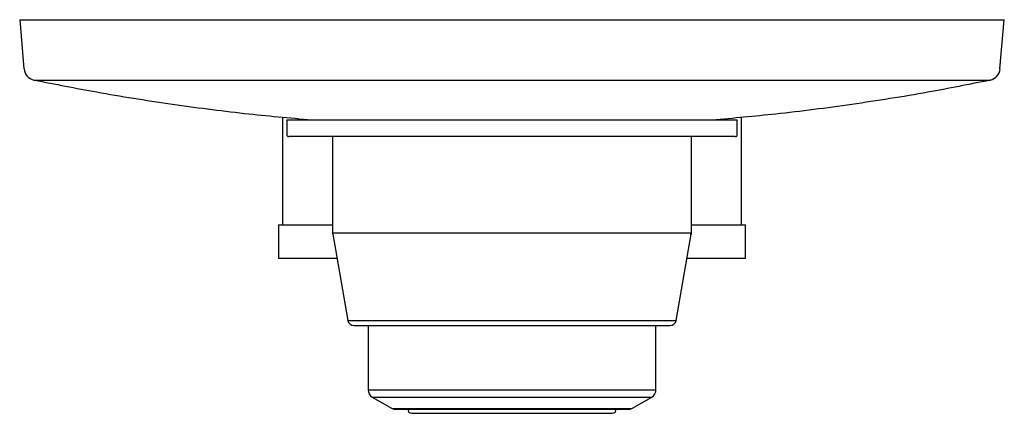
# Model space of a CAD drawing. Header units: millimetres. Extents: x 3806.517 to 3806.635, y 2079.069 to 2079.116.
import ezdxf

# ---------------------------------------------------------------- set-up
doc = ezdxf.new("R2010")
doc.units = ezdxf.units.MM
doc.layers.add('SANINDUSA', color=3, linetype='Continuous')

msp = doc.modelspace()

# ---------------------------------------------------------------- linework, layer by layer
at = {"layer": 'SANINDUSA'}
for p, q in [((3806.51749, 2079.11586), (3806.518, 2079.10998)), ((3806.51749, 2079.11586), (3806.57628, 2079.11586)), ((3806.57628, 2079.11586), (3806.63549, 2079.11586)), ((3806.63497, 2079.10998), (3806.63549, 2079.11586)), ((3806.5192, 2079.10864), (3806.63378, 2079.10864)), ((3806.63378, 2079.10864), (3806.63378, 2079.10864)), ((3806.54899, 2079.10422), (3806.54899, 2079.09132)), ((3806.54949, 2079.10387), (3806.54949, 2079.10212)), ((3806.54949, 2079.10387), (3806.60349, 2079.10387)), ((3806.60349, 2079.10212), (3806.60349, 2079.10387)), ((3806.60399, 2079.09132), (3806.60399, 2079.10422)), ((3806.60324, 2079.10187), (3806.54974, 2079.10187)), ((3806.55499, 2079.10187), (3806.55499, 2079.09035)), ((3806.59799, 2079.09035), (3806.59799, 2079.10187)), ((3806.54849, 2079.09132), (3806.54849, 2079.08732)), ((3806.54849, 2079.09132), (3806.55499, 2079.09132)), ((3806.59799, 2079.09132), (3806.60449, 2079.09132)), ((3806.60449, 2079.08732), (3806.60449, 2079.09132)), ((3806.55499, 2079.09035), (3806.59799, 2079.09035)), ((3806.555, 2079.09018), (3806.55682, 2079.07988)), ((3806.59616, 2079.07988), (3806.59797, 2079.09018)), ((3806.59782, 2079.09018), (3806.59797, 2079.09018)), ((3806.54849, 2079.08732), (3806.55551, 2079.08732)), ((3806.59747, 2079.08732), (3806.60449, 2079.08732)), ((3806.55682, 2079.07988), (3806.59616, 2079.07988)), ((3806.55924, 2079.07926), (3806.55924, 2079.07157)), ((3806.59374, 2079.07157), (3806.59374, 2079.07926)), ((3806.55924, 2079.07157), (3806.59374, 2079.07157)), ((3806.55974, 2079.0707), (3806.56212, 2079.06933)), ((3806.55974, 2079.0707), (3806.59324, 2079.0707)), ((3806.59085, 2079.06933), (3806.59324, 2079.0707)), ((3806.56212, 2079.06933), (3806.57479, 2079.06933)), ((3806.57479, 2079.06933), (3806.59085, 2079.06933))]:
    msp.add_line(p, q, dxfattribs=at)
for centre, radius, start, end in [((3806.5195, 2079.11011), 0.0015, 185, 258.4892), ((3806.63348, 2079.11011), 0.0015, 281.5108, 355), ((3806.54974, 2079.10212), 0.00025, 180, 270), ((3806.60324, 2079.10212), 0.00025, 270, 0), ((3806.55599, 2079.09035), 0.001, 180, 190), ((3806.59699, 2079.09035), 0.001, 350, 0), ((3806.55756, 2079.08001), 0.00075, 190, 270), ((3806.59542, 2079.08001), 0.00075, 270, 350), ((3806.56024, 2079.07157), 0.001, 180, 240), ((3806.59274, 2079.07157), 0.001, 300, 0), ((3806.56237, 2079.06976), 0.0005, 240, 270), ((3806.56449, 2079.06926), 0.0005, 180, 270), ((3806.58849, 2079.06926), 0.0005, 270, 0), ((3806.5906, 2079.06976), 0.0005, 270, 300)]:
    msp.add_arc(centre, radius, start, end, dxfattribs=at)
for points, knots in [([(3806.51927, 2079.10864), (3806.52174, 2079.10815), (3806.52714, 2079.10708), (3806.53554, 2079.10576), (3806.54414, 2079.10463), (3806.54981, 2079.10412), (3806.5525, 2079.10388)], [0, 0, 0, 0, 0.225344, 0.491499, 0.758921, 1, 1, 1, 1]), ([(3806.60049, 2079.10389), (3806.60302, 2079.10411), (3806.60862, 2079.10461), (3806.61723, 2079.10573), (3806.62581, 2079.10707), (3806.6313, 2079.10817), (3806.63378, 2079.10866)], [0, 0, 0, 0, 0.226712, 0.500493, 0.77487, 1, 1, 1, 1]), ([(3806.55763, 2079.07926), (3806.55761, 2079.07926), (3806.55753, 2079.07926), (3806.55811, 2079.07926), (3806.55941, 2079.07926), (3806.56151, 2079.07926), (3806.56422, 2079.07926), (3806.56738, 2079.07926), (3806.57077, 2079.07926), (3806.57424, 2079.07926), (3806.57778, 2079.07926), (3806.58141, 2079.07926), (3806.58498, 2079.07926), (3806.58828, 2079.07926), (3806.59108, 2079.07926), (3806.59323, 2079.07926), (3806.59463, 2079.07926), (3806.59536, 2079.07926), (3806.59535, 2079.07926), (3806.59535, 2079.07926)], [0, 0, 0, 0, 0.020516, 0.082264, 0.146579, 0.212258, 0.277938, 0.342252, 0.404, 0.462258, 0.520516, 0.582264, 0.646578, 0.712258, 0.777938, 0.842253, 0.904, 0.962258, 1, 1, 1, 1]), ([(3806.56243, 2079.06926), (3806.56241, 2079.06926), (3806.56235, 2079.06926), (3806.56278, 2079.06926), (3806.56376, 2079.06926), (3806.56532, 2079.06926), (3806.56734, 2079.06926), (3806.5697, 2079.06926), (3806.57222, 2079.06926), (3806.57481, 2079.06926), (3806.57745, 2079.06926), (3806.58016, 2079.06926), (3806.58282, 2079.06926), (3806.58528, 2079.06926), (3806.58737, 2079.06926), (3806.58897, 2079.06926), (3806.59002, 2079.06926), (3806.59056, 2079.06926), (3806.59055, 2079.06926), (3806.59055, 2079.06926)], [0, 0, 0, 0, 0.0205162, 0.0822638, 0.1465785, 0.2122581, 0.2779377, 0.3422523, 0.4040001, 0.4622582, 0.5205161, 0.5822639, 0.6465785, 0.7122582, 0.7779376, 0.8422525, 0.9040002, 0.9622582, 1, 1, 1, 1]), ([(3806.56453, 2079.06876), (3806.56452, 2079.06876), (3806.56447, 2079.06876), (3806.56484, 2079.06876), (3806.56567, 2079.06876), (3806.56699, 2079.06876), (3806.56871, 2079.06876), (3806.57072, 2079.06876), (3806.57286, 2079.06876), (3806.57506, 2079.06876), (3806.57731, 2079.06876), (3806.57961, 2079.06876), (3806.58187, 2079.06876), (3806.58396, 2079.06876), (3806.58574, 2079.06876), (3806.5871, 2079.06876), (3806.58799, 2079.06876), (3806.58845, 2079.06876), (3806.58844, 2079.06876), (3806.58844, 2079.06876)], [0, 0, 0, 0, 0.020516, 0.082264, 0.146578, 0.212258, 0.277938, 0.342252, 0.404, 0.462258, 0.520516, 0.582264, 0.646579, 0.712258, 0.777938, 0.842252, 0.904, 0.962258, 1, 1, 1, 1])]:
    msp.add_open_spline(points, degree=3, knots=knots, dxfattribs=at)

doc.saveas('drawing.dxf')
